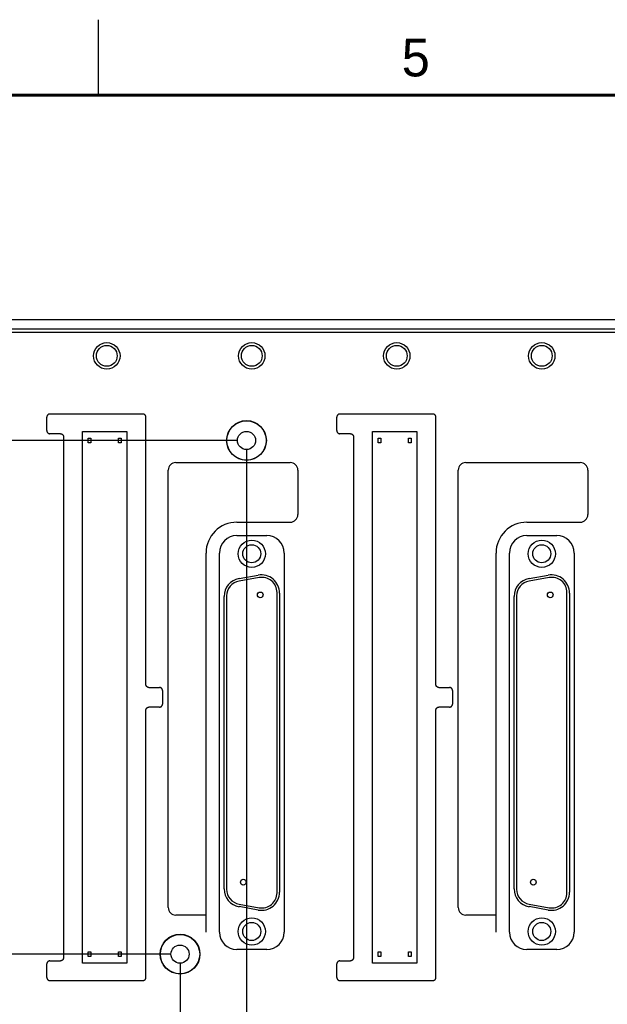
# Model space of a CAD drawing. Header units: inches. Extents: x 0 to 34, y 0 to 22.
# Tile 15 of 26: x 12.2 to 16.1, y 15.5 to 22. Entities that reach past the tile are written whole.
import ezdxf

# ---------------------------------------------------------------- set-up
doc = ezdxf.new("R2010")
doc.units = ezdxf.units.IN
doc.header["$LTSCALE"] = 1.87
doc.header["$MEASUREMENT"] = 0
doc.layers.get('0').update_dxf_attribs({"linetype": 'CONTINUOUS'})
doc.layers.add('DIMENSIONS', color=7, linetype='CONTINUOUS')
doc.styles.get("Standard").update_dxf_attribs({"font": 'txt', "width": 0.8})
doc.dimstyles.new('DIMSTYLE_1', dxfattribs={"dimtxt": 0.125, "dimasz": 0.18, "dimexe": 0.18, "dimexo": 0.0625, "dimgap": 0.09, "dimtad": 0, "dimtih": 1, "dimtoh": 1, "dimdec": 3, "dimzin": 4, "dimdsep": 46, "dimtxsty": 'STANDARD', "dimblk": '_FILLED', "dimblk1": '_FILLED', "dimblk2": '_FILLED', "dimcen": 0.09, "dimadec": 0, "dimazin": 0, "dimtp": 0.01, "dimtm": 0.01, "dimtfac": 1, "dimtdec": 3, "dimtofl": 0, "dimtmove": 0, "dimatfit": 3, "dimldrblk": '_FILLED', "dimfxl": 1, "dimtolj": 1, "dimtzin": 4, "dimarcsym": 0})

# ---------------------------------------------------------------- blocks, each defined once
blk = doc.blocks.new('*D35')
at = {"layer": 'DIMENSIONS', "color": 2, "linetype": 'CONTINUOUS'}
blk.add_line((13.2899, 15.7523), (13.2899, 14.3273), dxfattribs=at)
at = {"layer": 'DIMENSIONS', "color": 2, "linetype": 'CONTINUOUS', "width": 0.8}
for s, p in [(']', (13.3524, 14.1648)), ('124.46', (13.3524, 13.5648)), ('[', (13.3524, 13.4648)), ('4.900', (13.3524, 12.8398))]:
    blk.add_text(s, height=0.125, rotation=90, dxfattribs=at).set_placement(p)
blk = doc.blocks.new('_FILLED')
at = {"color": 0, "linetype": 'BYBLOCK'}
blk.add_solid([(0, 0), (-1, 0.174), (-1, -0.174)], dxfattribs=at)
blk = doc.blocks.new('*D36')
at = {"layer": 'DIMENSIONS', "color": 2, "linetype": 'CONTINUOUS'}
for p, q in [((13.7299, 19.1523), (13.7299, 14.8645)), ((13.7299, 14.8645), (13.5358, 14.5139)), ((13.5358, 14.5139), (13.5358, 14.3273))]:
    blk.add_line(p, q, dxfattribs=at)
at = {"layer": 'DIMENSIONS', "color": 2, "linetype": 'CONTINUOUS', "width": 0.8}
for s, p in [(']', (13.5983, 14.1648)), ('135.64', (13.5983, 13.5648)), ('[', (13.5983, 13.4648)), ('5.340', (13.5983, 12.8398))]:
    blk.add_text(s, height=0.125, rotation=90, dxfattribs=at).set_placement(p)
blk = doc.blocks.new('*D42')
at = {"layer": 'DIMENSIONS', "color": 2, "linetype": 'CONTINUOUS'}
blk.add_line((17.1299, 15.7523), (17.1299, 14.3273), dxfattribs=at)
at = {"layer": 'DIMENSIONS', "color": 2, "linetype": 'CONTINUOUS', "width": 0.8}
for s, p in [(']', (17.1924, 14.1648)), ('222', (17.1924, 13.8648)), ('[', (17.1924, 13.7648)), ('8.740', (17.1924, 13.1398))]:
    blk.add_text(s, height=0.125, rotation=90, dxfattribs=at).set_placement(p)
blk = doc.blocks.new('*D43')
at = {"layer": 'DIMENSIONS', "color": 2, "linetype": 'CONTINUOUS'}
for p, q in [((17.5699, 19.1523), (17.5699, 14.8475)), ((17.5699, 14.8475), (17.3559, 14.4792)), ((17.3559, 14.4792), (17.3559, 14.3273))]:
    blk.add_line(p, q, dxfattribs=at)
at = {"layer": 'DIMENSIONS', "color": 2, "linetype": 'CONTINUOUS', "width": 0.8}
for s, p in [(']', (17.4184, 14.1648)), ('233.17', (17.4184, 13.5648)), ('[', (17.4184, 13.4648)), ('9.180', (17.4184, 12.8398))]:
    blk.add_text(s, height=0.125, rotation=90, dxfattribs=at).set_placement(p)
blk = doc.blocks.new('*D48')
at = {"layer": 'DIMENSIONS', "color": 2, "linetype": 'CONTINUOUS'}
blk.add_line((20.9697, 15.7523), (20.9697, 14.3273), dxfattribs=at)
at = {"layer": 'DIMENSIONS', "color": 2, "linetype": 'CONTINUOUS', "width": 0.8}
for s, p in [(']', (21.0322, 14.1648)), ('319.53', (21.0322, 13.5648)), ('[', (21.0322, 13.4648)), ('12.580', (21.0322, 12.7398))]:
    blk.add_text(s, height=0.125, rotation=90, dxfattribs=at).set_placement(p)
blk = doc.blocks.new('*D49')
at = {"layer": 'DIMENSIONS', "color": 2, "linetype": 'CONTINUOUS'}
blk.add_line((21.4099, 19.1523), (21.4099, 14.3273), dxfattribs=at)
at = {"layer": 'DIMENSIONS', "color": 2, "linetype": 'CONTINUOUS', "width": 0.8}
for s, p in [(']', (21.4724, 14.1648)), ('330.71', (21.4724, 13.5648)), ('[', (21.4724, 13.4648)), ('13.020', (21.4724, 12.7398))]:
    blk.add_text(s, height=0.125, rotation=90, dxfattribs=at).set_placement(p)
blk = doc.blocks.new('*D54')
at = {"layer": 'DIMENSIONS', "color": 2, "linetype": 'CONTINUOUS'}
blk.add_line((24.8097, 15.7523), (24.8097, 14.3273), dxfattribs=at)
at = {"layer": 'DIMENSIONS', "color": 2, "linetype": 'CONTINUOUS', "width": 0.8}
for s, p in [(']', (24.8722, 14.1648)), ('417.06', (24.8722, 13.5648)), ('[', (24.8722, 13.4648)), ('16.420', (24.8722, 12.7398))]:
    blk.add_text(s, height=0.125, rotation=90, dxfattribs=at).set_placement(p)
blk = doc.blocks.new('*D55')
at = {"layer": 'DIMENSIONS', "color": 2, "linetype": 'CONTINUOUS'}
blk.add_line((25.2497, 19.1523), (25.2497, 14.3273), dxfattribs=at)
at = {"layer": 'DIMENSIONS', "color": 2, "linetype": 'CONTINUOUS', "width": 0.8}
for s, p in [(']', (25.3122, 14.1648)), ('428.24', (25.3122, 13.5648)), ('[', (25.3122, 13.4648)), ('16.860', (25.3122, 12.7398))]:
    blk.add_text(s, height=0.125, rotation=90, dxfattribs=at).set_placement(p)
blk = doc.blocks.new('*D60')
at = {"layer": 'DIMENSIONS', "color": 2, "linetype": 'CONTINUOUS'}
blk.add_line((13.2274, 15.8148), (7.7024, 15.8148), dxfattribs=at)
at = {"layer": 'DIMENSIONS', "color": 2, "linetype": 'CONTINUOUS', "width": 0.8}
for s, p in [('.800', (6.4149, 15.7523)), ('[', (6.9399, 15.7523)), ('20.32', (7.0399, 15.7523)), (']', (7.5399, 15.7523))]:
    blk.add_text(s, height=0.125, dxfattribs=at).set_placement(p)
blk = doc.blocks.new('*D64')
at = {"layer": 'DIMENSIONS', "color": 2, "linetype": 'CONTINUOUS'}
blk.add_line((13.6674, 19.2148), (7.7024, 19.2148), dxfattribs=at)
at = {"layer": 'DIMENSIONS', "color": 2, "linetype": 'CONTINUOUS', "width": 0.8}
for s, p in [('4.200', (6.2149, 19.1523)), ('[', (6.8399, 19.1523)), ('106.68', (6.9399, 19.1523)), (']', (7.5399, 19.1523))]:
    blk.add_text(s, height=0.125, dxfattribs=at).set_placement(p)

msp = doc.modelspace()

# ---------------------------------------------------------------- linework, layer by layer
at = {"color": 2, "linetype": 'CONTINUOUS'}
msp.add_line((12.75, 21.5), (12.75, 22), dxfattribs=at)
at = {"color": 7, "linetype": 'CONTINUOUS'}
for p, q in [((10.2978, 20.0148), (25.6499, 20.0148)), ((10.3898, 19.9548), (25.6499, 19.9548)), ((10.3899, 19.9326), (17.9626, 19.9326)), ((12.4079, 19.2798), (12.4079, 19.3699)), ((13.0439, 19.3898), (12.4278, 19.3898)), ((13.0639, 17.5998), (13.0639, 19.3699)), ((14.3279, 19.2798), (14.3279, 19.3699)), ((14.9639, 19.3898), (14.3478, 19.3898)), ((14.9839, 17.5998), (14.9839, 19.3699)), ((12.4979, 19.2598), (12.4278, 19.2598)), ((12.5179, 19.2399), (12.5179, 15.7898)), ((12.6434, 15.7548), (12.6434, 19.2748)), ((12.6434, 19.2748), (12.9384, 19.2748)), ((12.6819, 19.1993), (12.6819, 19.2303)), ((12.6819, 19.2303), (12.6999, 19.2303)), ((12.6999, 19.2303), (12.6999, 19.1993)), ((12.8819, 19.1993), (12.8819, 19.2303)), ((12.8819, 19.2303), (12.8999, 19.2303)), ((12.8999, 19.2303), (12.8999, 19.1993)), ((12.9384, 19.2748), (12.9384, 15.7548)), ((14.4179, 19.2598), (14.3478, 19.2598)), ((14.4379, 19.2399), (14.4379, 15.7898)), ((14.5634, 15.7548), (14.5634, 19.2748)), ((14.5634, 19.2748), (14.8584, 19.2748)), ((14.6019, 19.1993), (14.6019, 19.2303)), ((14.6019, 19.2303), (14.6199, 19.2303)), ((14.6199, 19.2303), (14.6199, 19.1993)), ((14.8019, 19.1993), (14.8019, 19.2303)), ((14.8019, 19.2303), (14.8199, 19.2303)), ((14.8199, 19.2303), (14.8199, 19.1993)), ((14.8584, 19.2748), (14.8584, 15.7548)), ((12.6999, 19.1993), (12.6819, 19.1993)), ((12.8999, 19.1993), (12.8819, 19.1993)), ((14.6199, 19.1993), (14.6019, 19.1993)), ((14.8199, 19.1993), (14.8019, 19.1993)), ((13.2619, 19.0688), (14.0199, 19.0688)), ((15.1819, 19.0688), (15.9399, 19.0688)), ((13.2119, 16.1238), (13.2119, 19.0188)), ((14.0699, 19.0188), (14.0699, 18.7238)), ((15.1319, 16.1238), (15.1319, 19.0188)), ((15.9899, 19.0188), (15.9899, 18.7238)), ((13.6664, 18.6738), (14.0199, 18.6738)), ((15.5864, 18.6738), (15.9399, 18.6738)), ((13.6659, 18.585), (13.8639, 18.585)), ((15.5859, 18.585), (15.7839, 18.585)), ((13.4619, 16.0738), (13.4619, 18.4693)), ((13.5507, 15.9598), (13.5507, 18.4698)), ((13.979, 18.4698), (13.979, 15.9598)), ((15.3819, 16.0738), (15.3819, 18.4693)), ((15.4707, 15.9598), (15.4707, 18.4698)), ((15.899, 18.4698), (15.899, 15.9598)), ((13.6805, 18.3006), (13.8075, 18.323)), ((15.6005, 18.3006), (15.7275, 18.323)), ((13.8145, 18.3075), (13.6805, 18.2839)), ((15.7345, 18.3075), (15.6005, 18.2839)), ((13.5979, 18.1854), (13.5979, 16.2443)), ((13.9319, 16.2207), (13.9319, 18.209)), ((13.9484, 18.2048), (13.9484, 16.2248)), ((15.5179, 18.1854), (15.5179, 16.2443)), ((15.8519, 16.2207), (15.8519, 18.209)), ((15.8684, 18.2048), (15.8684, 16.2248)), ((13.5814, 16.2472), (13.5814, 18.1825)), ((15.5014, 16.2472), (15.5014, 18.1825)), ((13.0838, 17.5798), (13.1539, 17.5798)), ((13.1739, 17.5599), (13.1739, 17.4698)), ((15.0038, 17.5798), (15.0739, 17.5798)), ((15.0939, 17.5599), (15.0939, 17.4698)), ((13.0639, 15.6598), (13.0639, 17.4299)), ((13.1539, 17.4498), (13.0838, 17.4498)), ((14.9839, 15.6598), (14.9839, 17.4299)), ((15.0739, 17.4498), (15.0038, 17.4498)), ((13.6805, 16.1458), (13.8145, 16.1222)), ((13.8075, 16.1067), (13.6805, 16.1291)), ((15.6005, 16.1458), (15.7345, 16.1222)), ((15.7275, 16.1067), (15.6005, 16.1291)), ((13.4621, 16.0738), (13.2619, 16.0738)), ((15.3821, 16.0738), (15.1819, 16.0738)), ((13.8639, 15.8447), (13.6659, 15.8447)), ((15.7839, 15.8447), (15.5859, 15.8447)), ((12.6819, 15.7993), (12.6819, 15.8303)), ((12.6819, 15.8303), (12.6999, 15.8303)), ((12.6999, 15.7993), (12.6819, 15.7993)), ((12.6999, 15.8303), (12.6999, 15.7993)), ((12.8819, 15.7993), (12.8819, 15.8303)), ((12.8819, 15.8303), (12.8999, 15.8303)), ((12.8999, 15.7993), (12.8819, 15.7993)), ((12.8999, 15.8303), (12.8999, 15.7993)), ((14.6019, 15.7993), (14.6019, 15.8303)), ((14.6019, 15.8303), (14.6199, 15.8303)), ((14.6199, 15.7993), (14.6019, 15.7993)), ((14.6199, 15.8303), (14.6199, 15.7993)), ((14.8019, 15.7993), (14.8019, 15.8303)), ((14.8019, 15.8303), (14.8199, 15.8303)), ((14.8199, 15.7993), (14.8019, 15.7993)), ((14.8199, 15.8303), (14.8199, 15.7993)), ((12.4079, 15.6598), (12.4079, 15.7499)), ((12.4278, 15.7698), (12.4979, 15.7698)), ((12.9384, 15.7548), (12.6434, 15.7548)), ((14.3279, 15.6598), (14.3279, 15.7499)), ((14.3478, 15.7698), (14.4179, 15.7698)), ((14.8584, 15.7548), (14.5634, 15.7548)), ((12.4278, 15.6398), (13.0439, 15.6398)), ((14.3478, 15.6398), (14.9639, 15.6398))]:
    msp.add_line(p, q, dxfattribs=at)
at = {"color": 7, "linetype": 'CONTINUOUS', "const_width": 0.02}
msp.add_lwpolyline([(33.5, 21.5), (0.5, 21.5)], dxfattribs=at)
at = {"color": 7, "linetype": 'CONTINUOUS'}
for centre, radius in [((12.8049, 19.7748), 0.0875), ((12.8049, 19.7748), 0.069), ((13.7649, 19.7748), 0.0875), ((13.7649, 19.7748), 0.069), ((14.7249, 19.7748), 0.0875), ((14.7249, 19.7748), 0.069), ((15.6849, 19.7748), 0.0875), ((15.6849, 19.7748), 0.069), ((13.7299, 19.2148), 0.1317), ((13.7299, 19.2148), 0.13), ((13.7299, 19.2148), 0.06), ((13.7649, 18.4648), 0.09), ((13.7649, 18.4648), 0.06), ((15.6849, 18.4648), 0.09), ((15.6849, 18.4648), 0.06), ((13.8209, 18.1928), 0.019), ((15.7409, 18.1928), 0.019), ((13.7089, 16.2913), 0.019), ((15.6289, 16.2913), 0.019), ((13.7649, 15.9648), 0.09), ((15.6849, 15.9648), 0.09), ((13.7649, 15.9648), 0.06), ((15.6849, 15.9648), 0.06), ((13.2899, 15.8148), 0.1317), ((13.2899, 15.8148), 0.13), ((13.2899, 15.8148), 0.06)]:
    msp.add_circle(centre, radius, dxfattribs=at)
for centre, radius, start, end in [((13.2619, 19.0188), 0.05, 90, 180), ((14.0199, 19.0188), 0.05, 0, 90), ((15.1819, 19.0188), 0.05, 90, 180), ((15.9399, 19.0188), 0.05, 0, 90), ((14.0199, 18.7238), 0.05, 270, 360), ((15.9399, 18.7238), 0.05, 270, 360), ((13.6669, 18.4688), 0.205, 90.13999, 179.86013), ((15.5869, 18.4688), 0.205, 90.13999, 179.86013), ((13.6659, 18.4698), 0.1152, 90, 180), ((13.8639, 18.4698), 0.1152, 0, 90), ((15.5859, 18.4698), 0.1152, 90, 180), ((15.7839, 18.4698), 0.1152, 0, 90), ((13.8284, 18.2048), 0.12, 0, 100), ((15.7484, 18.2048), 0.12, 0, 100), ((13.7014, 18.1825), 0.12, 100, 180), ((13.6979, 18.1854), 0.1, 100, 180), ((13.8319, 18.209), 0.1, 0, 100), ((15.6214, 18.1825), 0.12, 100, 180), ((15.6179, 18.1854), 0.1, 100, 180), ((15.7519, 18.209), 0.1, 0, 100), ((13.7014, 16.2472), 0.12, 180, 260), ((13.6979, 16.2443), 0.1, 180, 260), ((15.6214, 16.2472), 0.12, 180, 260), ((15.6179, 16.2443), 0.1, 180, 260), ((13.8284, 16.2248), 0.12, 260, 360), ((13.8319, 16.2207), 0.1, 260, 360), ((15.7484, 16.2248), 0.12, 260, 360), ((15.7519, 16.2207), 0.1, 260, 360), ((13.2619, 16.1238), 0.05, 180, 270), ((15.1819, 16.1238), 0.05, 180, 270), ((13.6659, 15.9598), 0.1152, 180, 270), ((13.8639, 15.9598), 0.1152, 270, 0), ((15.5859, 15.9598), 0.1152, 180, 270), ((15.7839, 15.9598), 0.1152, 270, 0)]:
    msp.add_arc(centre, radius, start, end, dxfattribs=at)
for points, knots in [([(12.4278, 19.3898), (12.427, 19.3898), (12.4254, 19.3898), (12.4231, 19.3893), (12.4207, 19.3886), (12.4185, 19.3876), (12.4165, 19.3863), (12.4146, 19.3849), (12.4128, 19.3831), (12.4114, 19.3812), (12.4101, 19.3792), (12.4091, 19.377), (12.4084, 19.3747), (12.4079, 19.3723), (12.4079, 19.3707), (12.4079, 19.3699)], [0, 0, 0, 0, 0.076807, 0.153969, 0.230919, 0.307578, 0.384666, 0.461689, 0.538311, 0.615334, 0.692422, 0.769081, 0.846031, 0.923193, 1, 1, 1, 1]), ([(13.0639, 19.3699), (13.0639, 19.3707), (13.0638, 19.3723), (13.0633, 19.3747), (13.0626, 19.377), (13.0616, 19.3792), (13.0604, 19.3812), (13.0589, 19.3831), (13.0571, 19.3849), (13.0552, 19.3863), (13.0532, 19.3876), (13.051, 19.3886), (13.0487, 19.3893), (13.0463, 19.3898), (13.0447, 19.3898), (13.0439, 19.3898)], [0, 0, 0, 0, 0.076807, 0.153969, 0.230919, 0.307578, 0.384666, 0.461689, 0.538311, 0.615334, 0.692422, 0.769081, 0.846031, 0.923193, 1, 1, 1, 1]), ([(14.3478, 19.3898), (14.347, 19.3898), (14.3454, 19.3898), (14.3431, 19.3893), (14.3407, 19.3886), (14.3385, 19.3876), (14.3365, 19.3863), (14.3346, 19.3849), (14.3328, 19.3831), (14.3314, 19.3812), (14.3301, 19.3792), (14.3291, 19.377), (14.3284, 19.3747), (14.3279, 19.3723), (14.3279, 19.3707), (14.3279, 19.3699)], [0, 0, 0, 0, 0.076807, 0.153969, 0.230919, 0.307578, 0.384666, 0.461689, 0.538311, 0.615334, 0.692422, 0.769081, 0.846031, 0.923193, 1, 1, 1, 1]), ([(14.9839, 19.3699), (14.9839, 19.3707), (14.9838, 19.3723), (14.9833, 19.3747), (14.9826, 19.377), (14.9816, 19.3792), (14.9804, 19.3812), (14.9789, 19.3831), (14.9771, 19.3849), (14.9752, 19.3863), (14.9732, 19.3876), (14.971, 19.3886), (14.9687, 19.3893), (14.9663, 19.3898), (14.9647, 19.3898), (14.9639, 19.3898)], [0, 0, 0, 0, 0.076807, 0.153969, 0.230919, 0.307578, 0.384666, 0.461689, 0.538311, 0.615334, 0.692422, 0.769081, 0.846031, 0.923193, 1, 1, 1, 1]), ([(12.4079, 19.2798), (12.4079, 19.279), (12.4079, 19.2774), (12.4084, 19.275), (12.4091, 19.2727), (12.4101, 19.2705), (12.4114, 19.2685), (12.4128, 19.2666), (12.4146, 19.2648), (12.4165, 19.2633), (12.4185, 19.2621), (12.4207, 19.2611), (12.4231, 19.2604), (12.4254, 19.2599), (12.427, 19.2598), (12.4278, 19.2598)], [0, 0, 0, 0, 0.076807, 0.153969, 0.230919, 0.307578, 0.384666, 0.461689, 0.538311, 0.615334, 0.692422, 0.769081, 0.846031, 0.923193, 1, 1, 1, 1]), ([(12.4979, 19.2598), (12.4987, 19.2598), (12.5003, 19.2598), (12.5027, 19.2593), (12.505, 19.2586), (12.5072, 19.2576), (12.5092, 19.2563), (12.5111, 19.2549), (12.5129, 19.2531), (12.5144, 19.2512), (12.5156, 19.2492), (12.5166, 19.247), (12.5173, 19.2447), (12.5178, 19.2423), (12.5179, 19.2407), (12.5179, 19.2399)], [0, 0, 0, 0, 0.076807, 0.153969, 0.230919, 0.307578, 0.384666, 0.461689, 0.538311, 0.615334, 0.692422, 0.769081, 0.846031, 0.923193, 1, 1, 1, 1]), ([(14.3279, 19.2798), (14.3279, 19.279), (14.3279, 19.2774), (14.3284, 19.275), (14.3291, 19.2727), (14.3301, 19.2705), (14.3314, 19.2685), (14.3328, 19.2666), (14.3346, 19.2648), (14.3365, 19.2633), (14.3385, 19.2621), (14.3407, 19.2611), (14.3431, 19.2604), (14.3454, 19.2599), (14.347, 19.2598), (14.3478, 19.2598)], [0, 0, 0, 0, 0.076807, 0.153969, 0.230919, 0.307578, 0.384666, 0.461689, 0.538311, 0.615334, 0.692422, 0.769081, 0.846031, 0.923193, 1, 1, 1, 1]), ([(14.4179, 19.2598), (14.4187, 19.2598), (14.4203, 19.2598), (14.4227, 19.2593), (14.425, 19.2586), (14.4272, 19.2576), (14.4292, 19.2563), (14.4311, 19.2549), (14.4329, 19.2531), (14.4344, 19.2512), (14.4356, 19.2492), (14.4366, 19.247), (14.4373, 19.2447), (14.4378, 19.2423), (14.4379, 19.2407), (14.4379, 19.2399)], [0, 0, 0, 0, 0.076807, 0.153969, 0.230919, 0.307578, 0.384666, 0.461689, 0.538311, 0.615334, 0.692422, 0.769081, 0.846031, 0.923193, 1, 1, 1, 1]), ([(13.0838, 17.5798), (13.083, 17.5798), (13.0814, 17.5799), (13.0791, 17.5804), (13.0767, 17.5811), (13.0745, 17.5821), (13.0725, 17.5833), (13.0706, 17.5848), (13.0688, 17.5866), (13.0674, 17.5885), (13.0661, 17.5905), (13.0651, 17.5927), (13.0644, 17.595), (13.0639, 17.5974), (13.0639, 17.599), (13.0639, 17.5998)], [0, 0, 0, 0, 0.076807, 0.153969, 0.230919, 0.307578, 0.384666, 0.461689, 0.538311, 0.615334, 0.692422, 0.769081, 0.846031, 0.923193, 1, 1, 1, 1]), ([(15.0038, 17.5798), (15.003, 17.5798), (15.0014, 17.5799), (14.9991, 17.5804), (14.9967, 17.5811), (14.9945, 17.5821), (14.9925, 17.5833), (14.9906, 17.5848), (14.9888, 17.5866), (14.9874, 17.5885), (14.9861, 17.5905), (14.9851, 17.5927), (14.9844, 17.595), (14.9839, 17.5974), (14.9839, 17.599), (14.9839, 17.5998)], [0, 0, 0, 0, 0.076807, 0.153969, 0.230919, 0.307578, 0.384666, 0.461689, 0.538311, 0.615334, 0.692422, 0.769081, 0.846031, 0.923193, 1, 1, 1, 1]), ([(13.1739, 17.5599), (13.1739, 17.5607), (13.1738, 17.5623), (13.1733, 17.5647), (13.1726, 17.567), (13.1716, 17.5692), (13.1704, 17.5712), (13.1689, 17.5731), (13.1671, 17.5749), (13.1652, 17.5763), (13.1632, 17.5776), (13.161, 17.5786), (13.1587, 17.5793), (13.1563, 17.5798), (13.1547, 17.5798), (13.1539, 17.5798)], [0, 0, 0, 0, 0.076807, 0.153969, 0.230919, 0.307578, 0.384666, 0.461689, 0.538311, 0.615334, 0.692422, 0.769081, 0.846031, 0.923193, 1, 1, 1, 1]), ([(15.0939, 17.5599), (15.0939, 17.5607), (15.0938, 17.5623), (15.0933, 17.5647), (15.0926, 17.567), (15.0916, 17.5692), (15.0904, 17.5712), (15.0889, 17.5731), (15.0871, 17.5749), (15.0852, 17.5763), (15.0832, 17.5776), (15.081, 17.5786), (15.0787, 17.5793), (15.0763, 17.5798), (15.0747, 17.5798), (15.0739, 17.5798)], [0, 0, 0, 0, 0.076807, 0.153969, 0.230919, 0.307578, 0.384666, 0.461689, 0.538311, 0.615334, 0.692422, 0.769081, 0.846031, 0.923193, 1, 1, 1, 1]), ([(13.1539, 17.4498), (13.1547, 17.4498), (13.1563, 17.4499), (13.1587, 17.4504), (13.161, 17.4511), (13.1632, 17.4521), (13.1652, 17.4533), (13.1671, 17.4548), (13.1689, 17.4566), (13.1704, 17.4585), (13.1716, 17.4605), (13.1726, 17.4627), (13.1733, 17.465), (13.1738, 17.4674), (13.1739, 17.469), (13.1739, 17.4698)], [0, 0, 0, 0, 0.076807, 0.153969, 0.230919, 0.307578, 0.384666, 0.461689, 0.538311, 0.615334, 0.692422, 0.769081, 0.846031, 0.923193, 1, 1, 1, 1]), ([(15.0739, 17.4498), (15.0747, 17.4498), (15.0763, 17.4499), (15.0787, 17.4504), (15.081, 17.4511), (15.0832, 17.4521), (15.0852, 17.4533), (15.0871, 17.4548), (15.0889, 17.4566), (15.0904, 17.4585), (15.0916, 17.4605), (15.0926, 17.4627), (15.0933, 17.465), (15.0938, 17.4674), (15.0939, 17.469), (15.0939, 17.4698)], [0, 0, 0, 0, 0.076807, 0.153969, 0.230919, 0.307578, 0.384666, 0.461689, 0.538311, 0.615334, 0.692422, 0.769081, 0.846031, 0.923193, 1, 1, 1, 1]), ([(13.0639, 17.4299), (13.0639, 17.4307), (13.0639, 17.4323), (13.0644, 17.4347), (13.0651, 17.437), (13.0661, 17.4392), (13.0674, 17.4412), (13.0688, 17.4431), (13.0706, 17.4449), (13.0725, 17.4463), (13.0745, 17.4476), (13.0767, 17.4486), (13.0791, 17.4493), (13.0814, 17.4498), (13.083, 17.4498), (13.0838, 17.4498)], [0, 0, 0, 0, 0.076807, 0.153969, 0.230919, 0.307578, 0.384666, 0.461689, 0.538311, 0.615334, 0.692422, 0.769081, 0.846031, 0.923193, 1, 1, 1, 1]), ([(14.9839, 17.4299), (14.9839, 17.4307), (14.9839, 17.4323), (14.9844, 17.4347), (14.9851, 17.437), (14.9861, 17.4392), (14.9874, 17.4412), (14.9888, 17.4431), (14.9906, 17.4449), (14.9925, 17.4463), (14.9945, 17.4476), (14.9967, 17.4486), (14.9991, 17.4493), (15.0014, 17.4498), (15.003, 17.4498), (15.0038, 17.4498)], [0, 0, 0, 0, 0.076807, 0.153969, 0.230919, 0.307578, 0.384666, 0.461689, 0.538311, 0.615334, 0.692422, 0.769081, 0.846031, 0.923193, 1, 1, 1, 1]), ([(13.4624, 15.9609), (13.4624, 15.9734), (13.4623, 15.9986), (13.4623, 16.0362), (13.4623, 16.0613), (13.4623, 16.0738)], [0, 0, 0, 0, 0.332251, 0.667203, 1, 1, 1, 1]), ([(15.3824, 15.9609), (15.3824, 15.9734), (15.3823, 15.9986), (15.3823, 16.0362), (15.3823, 16.0613), (15.3823, 16.0738)], [0, 0, 0, 0, 0.332251, 0.667203, 1, 1, 1, 1]), ([(12.5179, 15.7898), (12.5179, 15.789), (12.5178, 15.7874), (12.5173, 15.785), (12.5166, 15.7827), (12.5156, 15.7805), (12.5144, 15.7785), (12.5129, 15.7766), (12.5111, 15.7748), (12.5092, 15.7733), (12.5072, 15.7721), (12.505, 15.7711), (12.5027, 15.7704), (12.5003, 15.7699), (12.4987, 15.7698), (12.4979, 15.7698)], [0, 0, 0, 0, 0.076807, 0.153969, 0.230919, 0.307578, 0.384666, 0.461689, 0.538311, 0.615334, 0.692422, 0.769081, 0.846031, 0.923193, 1, 1, 1, 1]), ([(14.4379, 15.7898), (14.4379, 15.789), (14.4378, 15.7874), (14.4373, 15.785), (14.4366, 15.7827), (14.4356, 15.7805), (14.4344, 15.7785), (14.4329, 15.7766), (14.4311, 15.7748), (14.4292, 15.7733), (14.4272, 15.7721), (14.425, 15.7711), (14.4227, 15.7704), (14.4203, 15.7699), (14.4187, 15.7698), (14.4179, 15.7698)], [0, 0, 0, 0, 0.076807, 0.153969, 0.230919, 0.307578, 0.384666, 0.461689, 0.538311, 0.615334, 0.692422, 0.769081, 0.846031, 0.923193, 1, 1, 1, 1]), ([(12.4278, 15.7698), (12.427, 15.7698), (12.4254, 15.7698), (12.4231, 15.7693), (12.4207, 15.7686), (12.4185, 15.7676), (12.4165, 15.7663), (12.4146, 15.7649), (12.4128, 15.7631), (12.4114, 15.7612), (12.4101, 15.7592), (12.4091, 15.757), (12.4084, 15.7547), (12.4079, 15.7523), (12.4079, 15.7507), (12.4079, 15.7499)], [0, 0, 0, 0, 0.076807, 0.153969, 0.230919, 0.307578, 0.384666, 0.461689, 0.538311, 0.615334, 0.692422, 0.769081, 0.846031, 0.923193, 1, 1, 1, 1]), ([(14.3478, 15.7698), (14.347, 15.7698), (14.3454, 15.7698), (14.3431, 15.7693), (14.3407, 15.7686), (14.3385, 15.7676), (14.3365, 15.7663), (14.3346, 15.7649), (14.3328, 15.7631), (14.3314, 15.7612), (14.3301, 15.7592), (14.3291, 15.757), (14.3284, 15.7547), (14.3279, 15.7523), (14.3279, 15.7507), (14.3279, 15.7499)], [0, 0, 0, 0, 0.076807, 0.153969, 0.230919, 0.307578, 0.384666, 0.461689, 0.538311, 0.615334, 0.692422, 0.769081, 0.846031, 0.923193, 1, 1, 1, 1]), ([(12.4079, 15.6598), (12.4079, 15.659), (12.4079, 15.6574), (12.4084, 15.655), (12.4091, 15.6527), (12.4101, 15.6505), (12.4114, 15.6485), (12.4128, 15.6466), (12.4146, 15.6448), (12.4165, 15.6433), (12.4185, 15.6421), (12.4207, 15.6411), (12.4231, 15.6404), (12.4254, 15.6399), (12.427, 15.6398), (12.4278, 15.6398)], [0, 0, 0, 0, 0.076807, 0.153969, 0.230919, 0.307578, 0.384666, 0.461689, 0.538311, 0.615334, 0.692422, 0.769081, 0.846031, 0.923193, 1, 1, 1, 1]), ([(13.0439, 15.6398), (13.0447, 15.6398), (13.0463, 15.6399), (13.0487, 15.6404), (13.051, 15.6411), (13.0532, 15.6421), (13.0552, 15.6433), (13.0571, 15.6448), (13.0589, 15.6466), (13.0604, 15.6485), (13.0616, 15.6505), (13.0626, 15.6527), (13.0633, 15.655), (13.0638, 15.6574), (13.0639, 15.659), (13.0639, 15.6598)], [0, 0, 0, 0, 0.076807, 0.153969, 0.230919, 0.307578, 0.384666, 0.461689, 0.538311, 0.615334, 0.692422, 0.769081, 0.846031, 0.923193, 1, 1, 1, 1]), ([(14.3279, 15.6598), (14.3279, 15.659), (14.3279, 15.6574), (14.3284, 15.655), (14.3291, 15.6527), (14.3301, 15.6505), (14.3314, 15.6485), (14.3328, 15.6466), (14.3346, 15.6448), (14.3365, 15.6433), (14.3385, 15.6421), (14.3407, 15.6411), (14.3431, 15.6404), (14.3454, 15.6399), (14.347, 15.6398), (14.3478, 15.6398)], [0, 0, 0, 0, 0.076807, 0.153969, 0.230919, 0.307578, 0.384666, 0.461689, 0.538311, 0.615334, 0.692422, 0.769081, 0.846031, 0.923193, 1, 1, 1, 1]), ([(14.9639, 15.6398), (14.9647, 15.6398), (14.9663, 15.6399), (14.9687, 15.6404), (14.971, 15.6411), (14.9732, 15.6421), (14.9752, 15.6433), (14.9771, 15.6448), (14.9789, 15.6466), (14.9804, 15.6485), (14.9816, 15.6505), (14.9826, 15.6527), (14.9833, 15.655), (14.9838, 15.6574), (14.9839, 15.659), (14.9839, 15.6598)], [0, 0, 0, 0, 0.076807, 0.153969, 0.230919, 0.307578, 0.384666, 0.461689, 0.538311, 0.615334, 0.692422, 0.769081, 0.846031, 0.923193, 1, 1, 1, 1])]:
    msp.add_open_spline(points, degree=3, knots=knots, dxfattribs=at)

# ---------------------------------------------------------------- texts
at = {"color": 2, "linetype": 'CONTINUOUS'}
msp.add_text('5', height=0.25, dxfattribs=at).set_placement((14.7577, 21.6247))

# ---------------------------------------------------------------- dimensions: what is measured, and where the dimension line sits
at = {"layer": 'DIMENSIONS', "color": 2, "linetype": 'CONTINUOUS'}
for feature_location, offset, dtype, origin, picture, middle in [((13.6674, 19.2148), (-5.965, 0), 0, (13.7299, 15.0148), '*D64', (6.9274, 19.2148)), ((13.7298523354, 19.152348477), (-0.1940910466, -4.8250045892), 0, (8.3898523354, 19.214848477), '*D36', (13.5357612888, 13.5523438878)), ((17.5698523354, 19.152348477), (-0.213913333, -4.8250045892), 0, (8.3898523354, 19.214848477), '*D43', (17.3559390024, 13.5523438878)), ((21.4099, 19.1523), (0, -4.825), 1, (8.3899, 19.2148), '*D49', (21.4099, 13.5023)), ((25.2497, 19.1523), (0, -4.825), 1, (8.3899, 19.2148), '*D55', (25.2497, 13.5023)), ((13.2274, 15.8148), (-5.525, 0), 0, (13.2899, 15.0148), '*D60', (7.0274, 15.8148)), ((13.2899, 15.7523), (0, -1.425), 1, (8.3899, 15.8148), '*D35', (13.2899, 13.5523)), ((17.1299, 15.7523), (0, -1.425), 1, (8.3899, 15.8148), '*D42', (17.1299, 13.7023)), ((20.9697, 15.7523), (0, -1.425), 1, (8.3899, 15.8148), '*D48', (20.9697, 13.5023)), ((24.8097, 15.7523), (0, -1.425), 1, (8.3899, 15.8148), '*D54', (24.8097, 13.5023))]:
    dim = msp.add_ordinate_dim(feature_location=feature_location, offset=offset, dtype=dtype, origin=origin, dimstyle='DIMSTYLE_1', dxfattribs=at)
    dim.commit()
    dim.dimension.update_dxf_attribs({"geometry": picture, "text_midpoint": middle})

doc.saveas('drawing.dxf')
